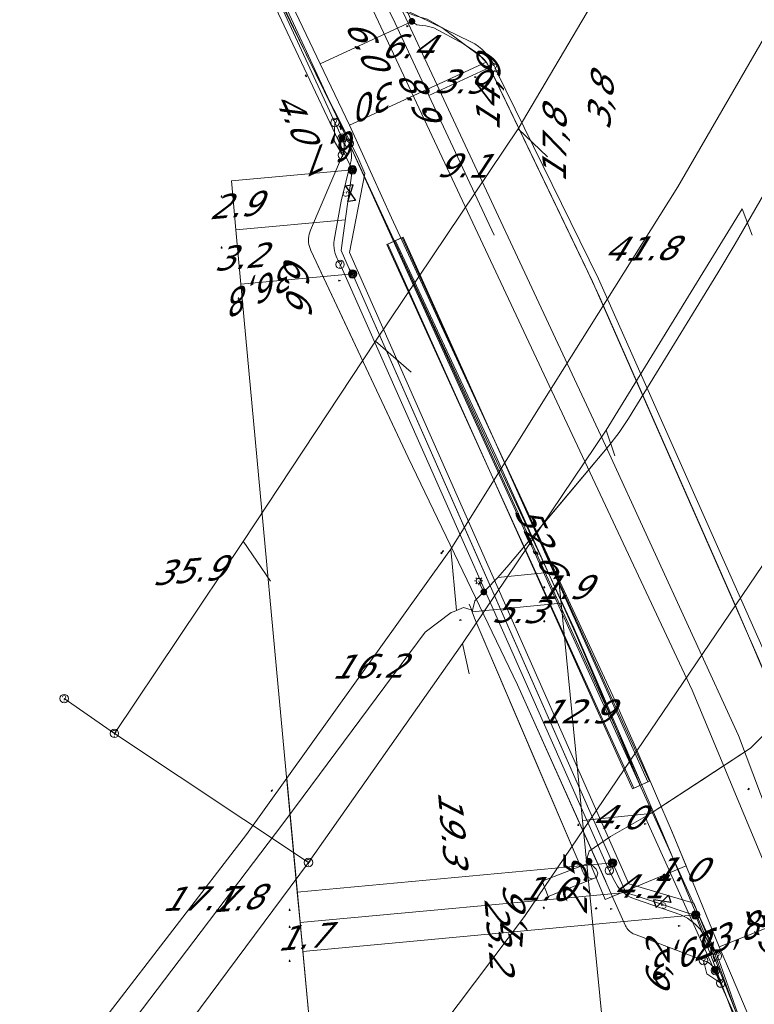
# Model space of a CAD drawing. Header units: metres. Extents: x 124576 to 133557, y 395865 to 402386.
# Tile 35 of 256: x 125865 to 125908, y 397592 to 397650. Entities that reach past the tile are written whole.
import ezdxf
from ezdxf.enums import TextEntityAlignment as Align

# ---------------------------------------------------------------- set-up
doc = ezdxf.new("R2010")
doc.units = ezdxf.units.M
doc.header["$MEASUREMENT"] = 0
for name, color, linetype, lineweight, true_color in [('LG_Datatransport', 3, 'Continuous', 13, 0x00ff00), ('LG_Datatransport_KPN_BV', 3, 'Continuous', 13, 0x00ff00), ('LG_Datatransport_Ziggo_BV', 3, 'Continuous', 13, 0x00ff00), ('LG_Gas_Lage_Druk_Enexis_Netbeheer_BV', 7, 'Continuous', 13, 0xffdc7d), ('LG_Gas_Lage_Druk_P_Enexis_Netbeheer_BV', 7, 'Continuous', 13, 0xffdc7d), ('LG_Laag_Spanning_Enexis_Netbeheer_BV', 7, 'Continuous', 13, 0x960000), ('LG_Midden_Spanning_Enexis_Netbeheer_BV', 7, 'Continuous', 13, 0xd20000), ('LG_Riool_Onder_Druk_Gemeente_Tilburg_Ruimtelijke_Uitvoering', 7, 'Continuous', 13, 0x800080), ('LG_Riool_Vrij_Verval_Gemeente_Tilburg_Ruimtelijke_Uitvoering', 7, 'Continuous', 13, 0xca00a0), ('LG_unet-4_Brabant_Water', 5, 'Continuous', 13, 0x0000ff)]:
    doc.layers.add(name, color=color, linetype=linetype, lineweight=lineweight, true_color=true_color)
for name, color, linetype, lineweight in [('LG_Datatransport_P_KPN_BV', 7, 'Continuous', 0), ('LG_Laag_Spanning_P_Enexis_Netbeheer_BV', 7, 'Continuous', 0), ('LG_Midden_Spanning_P_Enexis_Netbeheer_BV', 7, 'Continuous', 0), ('LG_n00003_Spitters_Electrotechniek_BV', 7, 'Continuous', 13), ('LG_Riool_Vrij_Verval_P_Gemeente_Tilburg_Ruimtelijke_Uitvoering', 7, 'Continuous', 0), ('MV_Datatransport', 7, 'Continuous', 0), ('MV_Gas_Lage_Druk', 7, 'Continuous', 0), ('MV_Gas_Lage_Druk_lijn', 7, 'Continuous', 0), ('MV_Gas_Lage_Druk_pijl', 7, 'Continuous', 0), ('MV_Laag_Spanning', 7, 'Continuous', 0), ('MV_Laag_Spanning_lijn', 7, 'Continuous', 0), ('MV_Laag_Spanning_pijl', 7, 'Continuous', 0), ('MV_Midden_Spanning', 7, 'Continuous', 0), ('MV_Midden_Spanning_pijl', 7, 'Continuous', 0), ('MV_unet-4', 7, 'Continuous', 0)]:
    doc.layers.add(name, color=color, linetype=linetype, lineweight=lineweight)
doc.styles.add('Klic_Annotatie', font='verdanai.ttf', dxfattribs={"oblique": 20, "height": 1.4})
doc.styles.add('Style-Arial Narrow', font='ARIALN.TTF')

# ---------------------------------------------------------------- blocks, each defined once
blk = doc.blocks.new('Mof')
at = {"layer": 'LG_Laag_Spanning_P_Enexis_Netbeheer_BV'}
h = blk.add_hatch(color=256, dxfattribs=at)
edge = h.paths.add_edge_path()
edge.add_arc((0, 0), 2, 0, 360)
blk = doc.blocks.new('Mof_1')
at = {"layer": 'LG_Midden_Spanning_P_Enexis_Netbeheer_BV'}
h = blk.add_hatch(color=256, dxfattribs=at)
edge = h.paths.add_edge_path()
edge.add_arc((0, 0), 2, 0, 360)
blk = doc.blocks.new('Streetlight')
at = {"layer": 'LG_Laag_Spanning_P_Enexis_Netbeheer_BV'}
for p, q in [((-1.77, 1.77), (-1.06, 1.06)), ((0, 2.5), (0, 1.5)), ((1.77, 1.77), (1.06, 1.06)), ((-1.06, -1.06), (-1.77, -1.77)), ((0, -1.5), (0, -2.5)), ((1.06, -1.06), (1.77, -1.77))]:
    blk.add_line(p, q, dxfattribs=at)
at = {"layer": 'LG_Laag_Spanning_P_Enexis_Netbeheer_BV', "flags": 128}
for points in [[(-2.5, 0), (-1.5, 0)], [(1.5, 0), (2.5, 0)]]:
    blk.add_lwpolyline(points, dxfattribs=at)
at = {"layer": 'LG_Laag_Spanning_P_Enexis_Netbeheer_BV'}
blk.add_circle((0, 0), 1.5, dxfattribs=at)
blk = doc.blocks.new('Overgangsstuk')
at = {"layer": 'LG_Gas_Lage_Druk_P_Enexis_Netbeheer_BV'}
for radius in [2.5, 2, 1.5, 1, 0.5]:
    blk.add_circle((0, 0), radius, dxfattribs=at)
blk = doc.blocks.new('Verloopstuk')
at = {"layer": 'LG_Gas_Lage_Druk_P_Enexis_Netbeheer_BV', "lineweight": 30, "flags": 128}
for points in [[(-3.02, -0.01), (-7.65, -2.3), (-7.57, 2.29), (-3.02, -0.01)], [(-3.02, -0.01), (1.62, -2.3), (1.54, 2.29), (-3.02, -0.01)]]:
    blk.add_lwpolyline(points, close=True, dxfattribs=at)
at = {"layer": 'LG_Gas_Lage_Druk_P_Enexis_Netbeheer_BV', "color": 7, "linetype": 'Continuous', "style": 'Style-Arial Narrow'}
blk.add_text('G', height=3.5, dxfattribs=at).set_placement((-3.05, 2.63), align=Align.MIDDLE_CENTER)
blk = doc.blocks.new('m_pijl')
at = {"layer": 'MV_Laag_Spanning_pijl'}
blk.add_hatch(color=7, dxfattribs=at).paths.add_polyline_path([(-1, -0.33), (-1, 0), (-1, 0.33), (0, 0)])
at = {"layer": 'MV_Laag_Spanning_pijl', "flags": 128}
blk.add_lwpolyline([(-1, 0), (-1, 0.33), (0, 0), (-1, -0.33), (-1, 0)], close=True, dxfattribs=at)
blk = doc.blocks.new('m_pijl_1')
at = {"layer": 'MV_Midden_Spanning_pijl'}
blk.add_hatch(color=7, dxfattribs=at).paths.add_polyline_path([(-1, -0.33), (-1, 0), (-1, 0.33), (0, 0)])
at = {"layer": 'MV_Midden_Spanning_pijl', "flags": 128}
blk.add_lwpolyline([(-1, 0), (-1, 0.33), (0, 0), (-1, -0.33), (-1, 0)], close=True, dxfattribs=at)
blk = doc.blocks.new('m_pijl_2')
at = {"layer": 'MV_Gas_Lage_Druk_pijl'}
blk.add_hatch(color=7, dxfattribs=at).paths.add_polyline_path([(-1, -0.33), (-1, 0), (-1, 0.33), (0, 0)])
at = {"layer": 'MV_Gas_Lage_Druk_pijl', "flags": 128}
blk.add_lwpolyline([(-1, 0), (-1, 0.33), (0, 0), (-1, -0.33), (-1, 0)], close=True, dxfattribs=at)
blk = doc.blocks.new('Onbekend_2')
at = {"layer": 'LG_Riool_Vrij_Verval_P_Gemeente_Tilburg_Ruimtelijke_Uitvoering'}
blk.add_hatch(color=256, dxfattribs=at).paths.add_polyline_path([(-0.25, -1.07, -0.262633), (0.23, 0.15), (0.59, 0.47, 0.379827), (0.7, 1.26), (0.69, 1.26, 0.228508), (-0.03, 1.53), (-0.03, 1.52, 0.459053), (-0.82, 0.79), (-1.29, 0.85, -0.414214), (-0.08, 2, -0.243799), (1.09, 1.52, -0.379827), (0.9, 0.11), (0.54, -0.2, 0.262633), (0.23, -1.08), (-0.17, -1.07)])
blk.add_circle((0, 0), 2.5, dxfattribs=at)
at = {"layer": 'LG_Riool_Vrij_Verval_P_Gemeente_Tilburg_Ruimtelijke_Uitvoering', "extrusion": (0, 0, -1)}
blk.add_solid([(0.34, -2.06), (-0.21, -2.06), (0.34, -1.51), (-0.21, -1.51)], dxfattribs=at)
blk = doc.blocks.new('Onbekend_3')
at = {"layer": 'LG_Datatransport_P_KPN_BV'}
blk.add_hatch(color=256, dxfattribs=at).paths.add_polyline_path([(-0.25, -1.07, -0.262633), (0.23, 0.15), (0.59, 0.47, 0.379827), (0.7, 1.26), (0.69, 1.26, 0.228508), (-0.03, 1.53), (-0.03, 1.52, 0.459053), (-0.82, 0.79), (-1.29, 0.85, -0.414214), (-0.08, 2, -0.243799), (1.09, 1.52, -0.379827), (0.9, 0.11), (0.54, -0.2, 0.262633), (0.23, -1.08), (-0.17, -1.07)])
blk.add_circle((0, 0), 2.5, dxfattribs=at)
at = {"layer": 'LG_Datatransport_P_KPN_BV', "extrusion": (0, 0, -1)}
blk.add_solid([(0.34, -2.06), (-0.21, -2.06), (0.34, -1.51), (-0.21, -1.51)], dxfattribs=at)
blk = doc.blocks.new('Mof_2')
at = {"layer": 'LG_Datatransport_P_KPN_BV'}
h = blk.add_hatch(color=256, dxfattribs=at)
edge = h.paths.add_edge_path()
edge.add_arc((0, 0), 2, 0, 360)

msp = doc.modelspace()

# ---------------------------------------------------------------- linework, layer by layer
at = {"layer": 'LG_Datatransport', "flags": 128}
for points in [[(125902.104, 397605.482), (125887.705, 397637.55), (125886.793, 397637.14), (125901.192, 397605.072), (125902.104, 397605.482)], [(125902.193, 397605.522), (125887.644, 397637.524), (125886.734, 397637.11), (125901.283, 397605.108), (125902.193, 397605.522)]]:
    msp.add_lwpolyline(points, dxfattribs=at)
at = {"layer": 'LG_Datatransport_KPN_BV', "flags": 128}
for points in [[(125883.681, 397644.308), (125883.044, 397645.682), (125879.051, 397654.309), (125871.508, 397670.608), (125856.524, 397701.393), (125856.468, 397701.509), (125841.855, 397732.215), (125840.54, 397734.997), (125816.741, 397785.368), (125805.18, 397809.233), (125800.71, 397818.037), (125797.869, 397823.374), (125796.287, 397826.347), (125789.138, 397839.157), (125782.353, 397850.642), (125774.196, 397863.414), (125764.372, 397877.392), (125764.365, 397877.402), (125752.905, 397893.741)], [(125884.514, 397643.073), (125884.463, 397643.189), (125884.405, 397643.302), (125884.047, 397644.134), (125879.051, 397654.309), (125872.919, 397666.799), (125871.81, 397669.257), (125856.524, 397701.393), (125840.54, 397734.997), (125833.548, 397749.698), (125809.589, 397799.595), (125797.888, 397823.338)], [(125887.068, 397652.093), (125887.847, 397650.917), (125891.677, 397649.06), (125891.909, 397648.931), (125892.129, 397648.781), (125892.335, 397648.613), (125892.526, 397648.428), (125892.699, 397648.226), (125892.854, 397648.01), (125892.989, 397647.781), (125893.104, 397647.541)], [(125910.896, 397599.059), (125910.896, 397599.059), (125910.894, 397599.065), (125910.881, 397599.1), (125907.439, 397608.207), (125899.619, 397625.286), (125887.853, 397650.448), (125887.068, 397652.093)], [(125893.104, 397647.541), (125893.187, 397647.322), (125899.203, 397635.094), (125909.053, 397612.931), (125913.384, 397602.691), (125913.436, 397602.554), (125913.477, 397602.414)], [(125893.138, 397647.457), (125893.187, 397647.322), (125899.203, 397635.094), (125909.053, 397612.931), (125913.384, 397602.691)], [(125884.121, 397642.379), (125883.642, 397643.23), (125883.681, 397644.308), (125883.681, 397644.308)], [(125884.108, 397643.386), (125884.107, 397643.389), (125884.105, 397643.392), (125883.681, 397644.308), (125883.681, 397644.308)], [(125884.121, 397642.379), (125884.158, 397642.476), (125884.186, 397642.576), (125884.206, 397642.677), (125884.218, 397642.78), (125884.221, 397642.884), (125884.215, 397642.987), (125884.201, 397643.09), (125884.178, 397643.191), (125884.147, 397643.29), (125884.108, 397643.386)], [(125883.98, 397635.949), (125883.816, 397636.291), (125883.75, 397636.435), (125883.696, 397636.585), (125883.656, 397636.738), (125883.629, 397636.895), (125883.616, 397637.053), (125883.617, 397637.212), (125883.632, 397637.37), (125884.037, 397639.667), (125884.603, 397641.906), (125884.629, 397642.074), (125884.645, 397642.244), (125884.65, 397642.414), (125884.638, 397642.583), (125884.611, 397642.749), (125884.569, 397642.913), (125884.514, 397643.073)], [(125884.514, 397643.073), (125906.085, 397595.469), (125906.198, 397595.219)], [(125905.379, 397594.954), (125901.324, 397596.5), (125901.247, 397596.533), (125901.173, 397596.573), (125901.103, 397596.619), (125901.037, 397596.672), (125900.976, 397596.729), (125900.921, 397596.792), (125900.871, 397596.859), (125900.827, 397596.931), (125900.789, 397597.006), (125894.435, 397611.182), (125887.998, 397624.58), (125882.262, 397636.763), (125882.214, 397636.876), (125882.176, 397636.993), (125882.148, 397637.112), (125882.131, 397637.234), (125882.123, 397637.357), (125882.126, 397637.479), (125882.139, 397637.601), (125882.162, 397637.722), (125882.196, 397637.84), (125882.239, 397637.955), (125884.121, 397642.379)], [(125882.692, 397635.847), (125887.998, 397624.58), (125894.435, 397611.182), (125899.621, 397599.609)], [(125899.836, 397600.26), (125899.727, 397600.478), (125884.127, 397635.645), (125883.98, 397635.949)], [(125884.04, 397635.824), (125884.127, 397635.645), (125899.727, 397600.478), (125899.739, 397600.454)], [(125906.198, 397595.219), (125906.197, 397595.223), (125906.145, 397595.348), (125906.085, 397595.469), (125906.039, 397595.55), (125905.388, 397596.489), (125905.288, 397596.646), (125905.177, 397596.796), (125905.055, 397596.936), (125904.922, 397597.066), (125904.779, 397597.186), (125904.611, 397597.321), (125904.433, 397597.443), (125904.247, 397597.552), (125904.053, 397597.647), (125901.315, 397598.597), (125901.169, 397598.649), (125901.028, 397598.714), (125900.893, 397598.79), (125900.765, 397598.877), (125900.644, 397598.974), (125900.527, 397599.085), (125900.419, 397599.205), (125900.321, 397599.334), (125900.235, 397599.47), (125900.16, 397599.613), (125899.836, 397600.26)], [(125932.546, 397414.156), (125931.586, 397437.043), (125929.765, 397480.446), (125928.666, 397496.746), (125927.119, 397516.069), (125923.923, 397535.189), (125923.505, 397537.145), (125919.43, 397554.11), (125914.593, 397570.874), (125913.701, 397573.686), (125913.308, 397574.9), (125912.795, 397576.403), (125912.264, 397577.918), (125910.673, 397582.46), (125906.729, 397593.719), (125906.198, 397595.219)], [(125906.079, 397594.369), (125906.046, 397594.44), (125906.007, 397594.507), (125905.963, 397594.572), (125905.914, 397594.632), (125905.86, 397594.689), (125905.802, 397594.741), (125905.74, 397594.788), (125905.674, 397594.83), (125905.605, 397594.866), (125905.533, 397594.897), (125905.379, 397594.954)], [(125906.397, 397593.614), (125906.397, 397593.614), (125905.585, 397594.17), (125905.379, 397594.954)], [(125906.397, 397593.614), (125906.397, 397593.614), (125906.397, 397593.614), (125906.078, 397594.369)], [(125928.664, 397499.933), (125928.165, 397507.587), (125927.285, 397516.221), (125925.735, 397526.816), (125924.557, 397532.7), (125923.505, 397537.145), (125922.629, 397540.846), (125918.048, 397559.133), (125914.593, 397570.874), (125914.189, 397572.247), (125913.701, 397573.686), (125912.264, 397577.918), (125911.26, 397580.877), (125910.673, 397582.46), (125907.567, 397590.839), (125906.63, 397593.061), (125906.397, 397593.614)]]:
    msp.add_lwpolyline(points, dxfattribs=at)
at = {"layer": 'LG_Datatransport_Ziggo_BV'}
msp.add_line((125887.189, 397637.317), (125901.738, 397605.315), dxfattribs=at)
at = {"layer": 'LG_Datatransport_Ziggo_BV', "flags": 128}
for points in [[(125932.919, 397414.397), (125930.828, 397460.428), (125929.982, 397481.705), (125929.401, 397491.738), (125928.818, 397500.03), (125927.463, 397514.838), (125924.748, 397532.595), (125923.914, 397535.637), (125921.654, 397546.473), (125921.552, 397548.213), (125916.959, 397564.833), (125909.053, 397587.45), (125906.031, 397595.116), (125902.927, 397602.563), (125897.746, 397614.555), (125878.216, 397656.664), (125870.604, 397672.745), (125866.866, 397679.727), (125859.393, 397695.427)], [(125932.919, 397414.397), (125930.828, 397460.428), (125929.982, 397481.705), (125929.401, 397491.738), (125928.818, 397500.03), (125927.463, 397514.838), (125924.748, 397532.595), (125923.914, 397535.637), (125921.654, 397546.473), (125921.552, 397548.213), (125916.959, 397564.833), (125909.053, 397587.45), (125906.031, 397595.116), (125902.927, 397602.563), (125897.746, 397614.555), (125878.216, 397656.664), (125870.604, 397672.745), (125866.866, 397679.727), (125859.393, 397695.427)], [(125932.919, 397414.397), (125930.828, 397460.428), (125929.982, 397481.705), (125929.401, 397491.738), (125928.818, 397500.03), (125927.463, 397514.838), (125924.748, 397532.595), (125923.914, 397535.637), (125921.654, 397546.473), (125921.552, 397548.213), (125916.959, 397564.833), (125909.053, 397587.45), (125906.031, 397595.116), (125902.927, 397602.563), (125897.746, 397614.555), (125878.216, 397656.664), (125870.604, 397672.745), (125866.866, 397679.727), (125859.393, 397695.427)], [(125932.919, 397414.397), (125930.828, 397460.428), (125929.982, 397481.705), (125929.401, 397491.738), (125928.818, 397500.03), (125927.463, 397514.838), (125924.748, 397532.595), (125923.914, 397535.637), (125921.654, 397546.473), (125921.552, 397548.213), (125916.959, 397564.833), (125909.053, 397587.45), (125906.031, 397595.116), (125902.927, 397602.563), (125897.746, 397614.555), (125878.216, 397656.664), (125870.604, 397672.745), (125866.866, 397679.727), (125859.595, 397695.025)], [(125932.919, 397414.397), (125930.828, 397460.428), (125929.982, 397481.705), (125929.401, 397491.738), (125928.818, 397500.03), (125927.463, 397514.838), (125924.748, 397532.595), (125923.914, 397535.637), (125921.654, 397546.473), (125921.552, 397548.213), (125916.959, 397564.833), (125909.053, 397587.45), (125906.031, 397595.116), (125902.927, 397602.563), (125897.746, 397614.555), (125878.216, 397656.664), (125870.604, 397672.745), (125866.866, 397679.727), (125859.595, 397695.025)], [(125859.595, 397695.025), (125866.866, 397679.727), (125870.604, 397672.745), (125878.216, 397656.664), (125897.746, 397614.555), (125902.927, 397602.563), (125906.031, 397595.116), (125909.053, 397587.45), (125916.959, 397564.833), (125921.552, 397548.213), (125921.654, 397546.473), (125923.914, 397535.637), (125924.748, 397532.595), (125927.463, 397514.838), (125928.818, 397500.03), (125929.401, 397491.738), (125929.982, 397481.705), (125930.828, 397460.428), (125932.919, 397414.397)], [(125932.919, 397414.397), (125930.828, 397460.428), (125929.982, 397481.705), (125929.401, 397491.738), (125928.818, 397500.03), (125927.463, 397514.838), (125924.748, 397532.595), (125923.914, 397535.637), (125921.654, 397546.473), (125921.552, 397548.213), (125916.959, 397564.833), (125909.053, 397587.45), (125906.031, 397595.116), (125902.927, 397602.563), (125897.746, 397614.555), (125878.216, 397656.664), (125870.604, 397672.745), (125866.866, 397679.727), (125859.595, 397695.025)], [(125859.595, 397695.025), (125866.866, 397679.727), (125870.604, 397672.745), (125878.216, 397656.664), (125897.746, 397614.555), (125902.927, 397602.563), (125906.031, 397595.116), (125909.053, 397587.45), (125916.959, 397564.833), (125921.552, 397548.213), (125921.654, 397546.473), (125923.914, 397535.637), (125924.748, 397532.595), (125927.463, 397514.838), (125928.818, 397500.03), (125929.401, 397491.738), (125929.982, 397481.705), (125930.828, 397460.428), (125932.919, 397414.397)], [(125932.919, 397414.397), (125930.828, 397460.428), (125929.982, 397481.705), (125929.401, 397491.738), (125928.818, 397500.03), (125927.463, 397514.838), (125924.748, 397532.595), (125923.914, 397535.637), (125921.654, 397546.473), (125921.552, 397548.213), (125916.959, 397564.833), (125909.053, 397587.45), (125906.031, 397595.116), (125902.927, 397602.563), (125897.746, 397614.555), (125878.216, 397656.664), (125870.604, 397672.745), (125866.866, 397679.727), (125859.595, 397695.025)], [(125887.249, 397637.345), (125893.154, 397624.683), (125897.909, 397614.092), (125901.648, 397605.277)]]:
    msp.add_lwpolyline(points, dxfattribs=at)
at = {"layer": 'LG_Gas_Lage_Druk_Enexis_Netbeheer_BV'}
msp.add_line((125884.721, 397635.385), (125900.025, 397600.702), dxfattribs=at)
at = {"layer": 'LG_Gas_Lage_Druk_Enexis_Netbeheer_BV', "flags": 128}
for points in [[(125884.704, 397641.519), (125884.562, 397641.82), (125864.426, 397684.456), (125853.412, 397707.777), (125845.254, 397725.195), (125841.946, 397732.258), (125816.203, 397785.105), (125810.083, 397798.008), (125799.579, 397820.157), (125797.224, 397824.908), (125796.468, 397826.433), (125795.838, 397827.613), (125770.304, 397868.991), (125752.75, 397893.497)], [(125884.553, 397640.432), (125884.679, 397641.342), (125884.704, 397641.519)], [(125884.721, 397635.385), (125884.519, 397635.687), (125884.044, 397636.759), (125884.167, 397637.643), (125884.503, 397640.068), (125884.553, 397640.432)], [(125900.025, 397600.702), (125891.644, 397619.695), (125884.721, 397635.385)], [(125902.672, 397598.352), (125900.809, 397598.97), (125900.24, 397600.23), (125900.025, 397600.702)], [(125904.918, 397597.64), (125904.535, 397597.733), (125902.672, 397598.352)], [(125904.918, 397597.64), (125914.487, 397572.283), (125915.383, 397569.236), (125917.215, 397563.004), (125920.872, 397549.435), (125922.295, 397543.847), (125923.023, 397540.919), (125924.88, 397530.928), (125926.002, 397524.382), (125928.251, 397499.959), (125928.252, 397499.94), (125929.567, 397480.425), (125929.907, 397472.314), (125930.591, 397456.017), (125932.426, 397414.079)]]:
    msp.add_lwpolyline(points, dxfattribs=at)
at = {"layer": 'LG_Laag_Spanning_Enexis_Netbeheer_BV'}
for p, q in [((125891.767, 397615.479), (125891.9, 397615.106)), ((125911.524, 397610.84), (125908.141, 397607.457)), ((125908.141, 397607.457), (125902.306, 397603.624))]:
    msp.add_line(p, q, dxfattribs=at)
at = {"layer": 'LG_Laag_Spanning_Enexis_Netbeheer_BV', "flags": 128}
for points in [[(125900.417, 397626.042), (125900.969, 397626.873), (125906.218, 397635.442), (125907.241, 397637.161), (125917.262, 397654.495), (125918.169, 397656.275), (125918.927, 397657.978), (125919.95, 397660.277), (125920.564, 397662.169), (125922.415, 397670.867), (125923.068, 397672.74), (125923.704, 397674.019), (125930.984, 397688.649), (125931.812, 397690.468), (125936.002, 397700.571), (125941.894, 397714.776), (125942.657, 397716.625), (125949.958, 397734.412), (125950.689, 397736.273), (125952.948, 397742.29), (125966.068, 397777.235), (125966.428, 397777.934), (125966.59, 397778.279)], [(125898.64, 397600.797), (125898.784, 397600.613), (125899.056, 397600.332), (125899.161, 397600.091), (125899.071, 397599.85), (125899.055, 397599.834), (125898.794, 397599.775), (125898.558, 397599.866), (125898.395, 397599.974), (125898.332, 397600.051), (125898.286, 397600.136), (125892.048, 397614.738), (125891.9, 397615.106), (125891.767, 397615.479), (125891.917, 397616.138), (125892.125, 397616.352), (125892.349, 397616.562), (125892.568, 397616.781), (125893.262, 397617.506), (125893.919, 397618.254), (125899.804, 397625.254), (125900.417, 397626.042), (125900.969, 397626.873), (125906.218, 397635.442), (125907.241, 397637.161), (125917.262, 397654.495)], [(125911.596, 397597.402), (125911.62, 397597.714), (125911.7, 397598.037), (125911.882, 397598.315), (125912.355, 397598.828), (125912.855, 397599.84), (125913.157, 397601.47), (125913.172, 397601.709), (125913.13, 397601.944), (125912.966, 397602.48), (125908.628, 397612.744), (125898.854, 397634.943), (125892.78, 397647.552), (125892.626, 397647.816), (125892.508, 397647.979), (125892.36, 397648.115), (125889.975, 397649.896), (125889.101, 397650.38), (125888.366, 397650.599), (125887.603, 397650.927), (125886.927, 397651.902)], [(125892.78, 397647.552), (125892.626, 397647.816), (125892.508, 397647.979), (125892.36, 397648.115), (125889.975, 397649.896), (125889.101, 397650.38), (125888.366, 397650.599), (125887.603, 397650.927), (125886.927, 397651.902)], [(125892.78, 397647.552), (125898.285, 397636.124), (125898.854, 397634.943), (125908.628, 397612.744)], [(125892.78, 397647.552), (125898.285, 397636.124), (125898.854, 397634.943), (125908.628, 397612.744)], [(125908.628, 397612.744), (125898.854, 397634.943), (125892.78, 397647.552)], [(125898.64, 397600.797), (125898.537, 397601.009), (125898.64, 397601.388), (125899.903, 397602.265), (125902.101, 397603.522), (125902.148, 397603.559), (125902.202, 397603.585), (125902.306, 397603.624), (125908.141, 397607.457), (125911.524, 397610.84), (125913.59, 397614.265), (125931.479, 397643.924), (125931.338, 397644.482), (125930.99, 397644.691), (125930.498, 397644.981), (125930.003, 397645.263)], [(125898.64, 397600.797), (125898.537, 397601.009), (125898.64, 397601.388), (125899.903, 397602.265), (125902.101, 397603.522), (125902.148, 397603.559), (125902.202, 397603.585), (125902.306, 397603.624), (125908.141, 397607.457), (125911.524, 397610.84), (125913.59, 397614.265), (125931.479, 397643.924), (125931.338, 397644.482), (125930.99, 397644.691), (125930.498, 397644.981), (125930.003, 397645.263)], [(125900.417, 397626.042), (125899.804, 397625.254), (125896.862, 397621.754), (125893.919, 397618.254), (125893.262, 397617.506)], [(125900.417, 397626.042), (125899.804, 397625.254), (125896.862, 397621.754), (125893.919, 397618.254), (125893.262, 397617.506)], [(125893.262, 397617.506), (125893.919, 397618.254), (125899.804, 397625.254), (125900.417, 397626.042)], [(125893.262, 397617.506), (125892.568, 397616.781), (125892.446, 397616.659), (125892.349, 397616.562), (125892.125, 397616.352), (125891.917, 397616.138), (125891.767, 397615.479)], [(125892.446, 397616.659), (125892.334, 397616.889), (125892.248, 397617.065), (125892.147, 397617.311)], [(125871.308, 397590.747), (125871.916, 397591.538), (125880.601, 397603.009), (125881.801, 397604.609), (125888.982, 397614.298), (125890.517, 397615.444), (125890.702, 397615.512), (125891.248, 397615.752), (125891.701, 397615.613), (125891.767, 397615.479), (125891.9, 397615.106), (125892.048, 397614.738), (125898.286, 397600.136), (125898.332, 397600.051), (125898.395, 397599.974), (125898.558, 397599.866), (125898.794, 397599.775), (125899.055, 397599.834), (125899.071, 397599.85), (125899.161, 397600.091), (125899.056, 397600.332), (125898.784, 397600.613), (125898.64, 397600.797)], [(125871.308, 397590.747), (125871.916, 397591.538), (125880.601, 397603.009), (125881.801, 397604.609), (125888.982, 397614.298), (125890.517, 397615.444), (125890.702, 397615.512), (125891.248, 397615.752)], [(125871.916, 397591.538), (125880.601, 397603.009), (125881.801, 397604.609), (125888.982, 397614.298), (125890.517, 397615.444), (125890.702, 397615.512), (125891.248, 397615.752), (125891.701, 397615.613), (125891.767, 397615.479), (125891.9, 397615.106), (125892.048, 397614.738), (125898.286, 397600.136), (125898.332, 397600.051), (125898.395, 397599.974), (125898.558, 397599.866), (125898.794, 397599.775), (125899.055, 397599.834), (125899.071, 397599.85), (125899.161, 397600.091), (125899.056, 397600.332), (125898.784, 397600.613), (125898.64, 397600.797)], [(125891.767, 397615.479), (125891.701, 397615.613), (125891.248, 397615.752)], [(125891.9, 397615.106), (125892.048, 397614.738), (125895.348, 397607.014), (125898.286, 397600.136), (125898.332, 397600.051)], [(125891.9, 397615.106), (125892.048, 397614.738), (125895.348, 397607.014), (125898.286, 397600.136), (125898.332, 397600.051)], [(125891.9, 397615.106), (125892.048, 397614.738), (125895.348, 397607.014), (125898.286, 397600.136), (125898.332, 397600.051)], [(125891.9, 397615.106), (125892.048, 397614.738), (125895.348, 397607.014), (125898.286, 397600.136), (125898.332, 397600.051)], [(125891.9, 397615.106), (125892.048, 397614.738), (125898.286, 397600.136), (125898.332, 397600.051)], [(125911.524, 397610.84), (125908.141, 397607.457), (125902.306, 397603.624), (125902.202, 397603.585), (125902.148, 397603.559), (125902.101, 397603.522), (125899.903, 397602.265), (125898.64, 397601.388), (125898.537, 397601.009), (125898.64, 397600.797)], [(125911.524, 397610.84), (125908.141, 397607.457), (125902.306, 397603.624), (125902.202, 397603.585), (125902.148, 397603.559), (125902.101, 397603.522), (125902.014, 397603.362), (125902.035, 397603.18), (125908.247, 397589.463), (125911.473, 397580.792), (125914.75, 397571.002), (125915.226, 397569.441), (125917.998, 397560.359), (125921.317, 397547.649), (125922.362, 397543.137), (125923.599, 397537.264), (125923.805, 397536.285), (125924.284, 397534.009), (125925.305, 397529.163), (125927.287, 397514.907), (125928.918, 397494.166)], [(125902.306, 397603.624), (125905.224, 397605.541), (125908.141, 397607.457)], [(125902.306, 397603.624), (125905.224, 397605.541), (125908.141, 397607.457)], [(125902.306, 397603.624), (125905.224, 397605.541), (125908.141, 397607.457)], [(125902.306, 397603.624), (125905.224, 397605.541), (125908.141, 397607.457)], [(125902.306, 397603.624), (125905.224, 397605.541), (125908.141, 397607.457)], [(125898.64, 397600.797), (125898.537, 397601.009), (125898.64, 397601.388), (125899.903, 397602.265), (125902.101, 397603.522)], [(125902.101, 397603.522), (125902.014, 397603.362), (125902.035, 397603.18), (125908.247, 397589.463), (125911.473, 397580.792), (125914.75, 397571.002), (125915.226, 397569.441), (125917.998, 397560.359), (125921.317, 397547.649)], [(125902.306, 397603.624), (125902.202, 397603.585), (125902.148, 397603.559), (125902.101, 397603.522)], [(125898.332, 397600.051), (125898.395, 397599.974), (125898.558, 397599.866), (125898.794, 397599.775), (125899.055, 397599.834), (125899.071, 397599.85), (125899.161, 397600.091), (125899.056, 397600.332), (125898.784, 397600.613), (125898.64, 397600.797)]]:
    msp.add_lwpolyline(points, dxfattribs=at)
at = {"layer": 'LG_Midden_Spanning_Enexis_Netbeheer_BV', "flags": 128}
for points in [[(125888.212, 397650.259), (125886.65, 397653.584), (125881.024, 397665.418), (125875.243, 397677.247), (125871.343, 397685.325), (125861.433, 397706.197), (125857.482, 397714.639), (125851.295, 397727.729), (125846.998, 397736.74), (125842.563, 397745.978), (125840.496, 397750.263), (125840.273, 397750.674), (125837.542, 397756.011), (125832.055, 397767.339), (125828.293, 397775.121)], [(125888.212, 397650.259), (125886.65, 397653.584), (125881.024, 397665.418), (125875.243, 397677.247), (125871.343, 397685.325), (125861.433, 397706.197), (125857.482, 397714.639), (125851.295, 397727.729), (125846.998, 397736.74), (125842.563, 397745.978), (125840.496, 397750.263), (125840.273, 397750.674), (125837.542, 397756.011), (125832.055, 397767.339), (125828.293, 397775.121)], [(125911.749, 397597.94), (125911.76, 397598.196), (125912.037, 397598.689), (125912.331, 397599.213), (125912.742, 397600.044), (125913.013, 397600.923), (125913.091, 397601.32), (125913.066, 397602.096), (125912.812, 397602.845), (125912.148, 397604.416), (125911.366, 397606.257), (125908.091, 397613.935), (125907.296, 397615.77), (125899.257, 397634.028), (125898.42, 397635.844), (125892.938, 397647.224), (125892.582, 397647.859), (125892.084, 397648.369), (125891.258, 397648.93), (125889.508, 397649.88), (125889.026, 397650.002), (125888.818, 397650.022), (125888.506, 397650.051), (125888.212, 397650.259)], [(125892.582, 397647.859), (125892.084, 397648.369), (125891.258, 397648.93), (125889.508, 397649.88), (125889.026, 397650.002), (125888.818, 397650.022), (125888.506, 397650.051), (125888.212, 397650.259)], [(125892.582, 397647.859), (125892.938, 397647.224), (125898.42, 397635.844), (125899.257, 397634.028), (125903.277, 397624.899), (125907.296, 397615.77), (125908.091, 397613.935), (125911.366, 397606.257), (125912.148, 397604.416), (125912.812, 397602.845)], [(125892.582, 397647.859), (125892.938, 397647.224), (125898.42, 397635.844), (125899.257, 397634.028), (125903.277, 397624.899), (125907.296, 397615.77), (125908.091, 397613.935), (125911.366, 397606.257), (125912.148, 397604.416), (125912.812, 397602.845)], [(125912.812, 397602.845), (125912.148, 397604.416), (125911.366, 397606.257), (125908.091, 397613.935), (125907.296, 397615.77), (125899.257, 397634.028), (125898.42, 397635.844), (125892.938, 397647.224), (125892.582, 397647.859)]]:
    msp.add_lwpolyline(points, dxfattribs=at)
at = {"layer": 'LG_n00003_Spitters_Electrotechniek_BV'}
for p, q in [((125894.843, 397597.549), (125908.847, 397618.21)), ((125894.843, 397597.549), (125908.847, 397618.21)), ((125885.078, 397584.592), (125894.843, 397597.549)), ((125885.078, 397584.592), (125894.843, 397597.549))]:
    msp.add_line(p, q, dxfattribs=at)
at = {"layer": 'LG_Riool_Onder_Druk_Gemeente_Tilburg_Ruimtelijke_Uitvoering', "flags": 128}
msp.add_lwpolyline([(125826.14, 397777.47), (125844.4, 397738.96), (125851.01, 397724.7), (125865.67, 397693.45), (125880.37, 397662.75), (125904.71, 397610.87), (125911.51, 397594.58), (125917.26, 397578.6), (125922.87, 397559.59)], dxfattribs=at)
at = {"layer": 'LG_Riool_Vrij_Verval_Gemeente_Tilburg_Ruimtelijke_Uitvoering'}
for p, q in [((125896.194, 397642.281), (125894.462, 397643.928)), ((125899.643, 397626.18), (125907.651, 397639.218)), ((125908.254, 397637.677), (125907.651, 397639.218)), ((125888.176, 397629.6), (125886.07, 397631.428)), ((125891.194, 397613.622), (125899.643, 397626.18)), ((125900.165, 397624.665), (125899.643, 397626.18)), ((125879.881, 397617.291), (125878.275, 397619.641)), ((125882.12, 397600.731), (125891.194, 397613.622)), ((125891.576, 397611.836), (125891.194, 397613.622)), ((125870.69, 397608.33), (125867.73, 397610.38)), ((125882.12, 397600.73), (125870.69, 397608.33))]:
    msp.add_line(p, q, dxfattribs=at)
at = {"layer": 'LG_Riool_Vrij_Verval_Gemeente_Tilburg_Ruimtelijke_Uitvoering', "flags": 128}
for points in [[(125941.78, 397753.77), (125942.35, 397751.94), (125942.35, 397751.69), (125937.6, 397737.78), (125934.13, 397724.49), (125928.35, 397710.14), (125922.58, 397696.54), (125916.12, 397683.19), (125909.15, 397669.6), (125901.96, 397656.63), (125894.46, 397643.93), (125886.07, 397631.43), (125878.27, 397619.64), (125870.69, 397608.33)], [(125882.12, 397600.73), (125873.15, 397588.65), (125863.58, 397576.98), (125853.08, 397564.6), (125847.9, 397559.01)]]:
    msp.add_lwpolyline(points, dxfattribs=at)
at = {"layer": 'LG_unet-4_Brabant_Water', "flags": 128}
for points in [[(125857.39, 397700.08), (125867.1, 397679.66), (125882.19, 397647.91), (125885.02, 397642.27)], [(125885.02, 397642.27), (125885.43, 397641.3), (125884.53, 397636.64), (125900.99, 397599.47), (125904.81, 397598.33), (125906.1, 397595.17)], [(125906.1, 397595.17), (125912.77, 397576.88)]]:
    msp.add_lwpolyline(points, dxfattribs=at)
at = {"layer": 'MV_Gas_Lage_Druk_lijn'}
for p, q in [((125877.583, 397640.86), (125884.704, 397641.519)), ((125877.849, 397637.984), (125884.297, 397638.581)), ((125881.462, 397598.981), (125900.025, 397600.702))]:
    msp.add_line(p, q, dxfattribs=at)
at = {"layer": 'MV_Gas_Lage_Druk_pijl'}
for p, q in [((125877.849, 397637.984), (125877.583, 397640.86)), ((125878.146, 397634.776), (125877.849, 397637.984)), ((125878.146, 397634.776), (125884.721, 397635.385)), ((125881.462, 397598.981), (125878.146, 397634.776)), ((125881.628, 397597.19), (125881.462, 397598.981)), ((125881.628, 397597.19), (125900.809, 397598.97)), ((125881.785, 397595.494), (125904.918, 397597.64)), ((125881.785, 397595.494), (125881.628, 397597.19)), ((125884.213, 397569.324), (125881.785, 397595.494))]:
    msp.add_line(p, q, dxfattribs=at)
at = {"layer": 'MV_Laag_Spanning_lijn'}
for p, q in [((125890.844, 397615.567), (125890.508, 397619.188)), ((125896.81, 397617.857), (125893.262, 397617.506)), ((125891.574, 397615.939), (125891.739, 397615.585)), ((125884.216, 397569.287), (125880.84, 397605.685)), ((125904.36, 397600.524), (125903.488, 397602.605)), ((125895.89, 397599.629), (125898.513, 397600.656)), ((125899.598, 397598.541), (125898.689, 397600.725)), ((125896.241, 397598.734), (125898.857, 397599.758))]:
    msp.add_line(p, q, dxfattribs=at)
at = {"layer": 'MV_Laag_Spanning_pijl'}
for p, q in [((125889.214, 397645.885), (125892.78, 397647.552)), ((125893.06, 397637.66), (125889.214, 397645.885)), ((125896.994, 397615.997), (125896.81, 397617.857)), ((125896.994, 397615.997), (125891.767, 397615.479)), ((125898.26, 397603.209), (125896.994, 397615.997)), ((125898.26, 397603.209), (125902.254, 397603.605)), ((125901.45, 397571), (125898.26, 397603.209)), ((125904.36, 397600.524), (125903.416, 397600.131)), ((125903.416, 397600.131), (125899.598, 397598.541)), ((125895.89, 397599.629), (125896.241, 397598.734))]:
    msp.add_line(p, q, dxfattribs=at)
at = {"layer": 'MV_Laag_Spanning_pijl', "flags": 128}
for points in [[(125912.163, 397654.884), (125911.297, 397653.359), (125903.87, 397640.512), (125896.02, 397628.002), (125890.508, 397619.188)], [(125889.214, 397645.885), (125887.22, 397650.15), (125886.485, 397651.692)], [(125880.84, 397605.686), (125890.291, 397618.885), (125890.508, 397619.188)], [(125870.182, 397591.614), (125878.474, 397602.382), (125880.84, 397605.686)]]:
    msp.add_lwpolyline(points, dxfattribs=at)
at = {"layer": 'MV_Midden_Spanning_pijl'}
for p, q in [((125871.863, 397670.778), (125882.811, 397647.761)), ((125882.811, 397647.761), (125888.212, 397650.26)), ((125882.811, 397647.761), (125884.534, 397644.137)), ((125884.534, 397644.137), (125892.58, 397647.862)), ((125906.313, 397595.754), (125911.749, 397597.94))]:
    msp.add_line(p, q, dxfattribs=at)
at = {"layer": 'MV_Midden_Spanning_pijl', "flags": 128}
for points in [[(125906.313, 397595.754), (125904.558, 397600.05), (125903.547, 397602.466), (125902.557, 397604.793), (125901.456, 397607.338), (125900.044, 397610.538), (125889.83, 397632.575), (125888.257, 397635.975), (125887.003, 397638.687), (125884.726, 397643.713), (125884.534, 397644.137)], [(125915.079, 397572.341), (125914.679, 397573.521), (125914.413, 397574.089), (125914.076, 397574.585), (125910.786, 397584.053), (125907.955, 397591.887), (125907.031, 397594.074), (125906.313, 397595.754)]]:
    msp.add_lwpolyline(points, dxfattribs=at)

# ---------------------------------------------------------------- block references
at = {"layer": 'LG_Datatransport_P_KPN_BV', "xscale": 0.1, "yscale": 0.1, "zscale": 0.1}
for name, p in [('Onbekend_3', (125893.104, 397647.541)), ('Onbekend_3', (125893.104, 397647.541)), ('Onbekend_3', (125883.681, 397644.308)), ('Onbekend_3', (125883.681, 397644.308)), ('Onbekend_3', (125883.681, 397644.308)), ('Onbekend_3', (125884.108, 397643.386)), ('Onbekend_3', (125884.108, 397643.386)), ('Mof_2', (125884.107, 397643.385)), ('Onbekend_3', (125884.514, 397643.073)), ('Onbekend_3', (125884.514, 397643.073)), ('Onbekend_3', (125884.514, 397643.073)), ('Onbekend_3', (125884.121, 397642.379)), ('Onbekend_3', (125884.121, 397642.379)), ('Onbekend_3', (125884.121, 397642.379)), ('Onbekend_3', (125883.98, 397635.949)), ('Onbekend_3', (125883.98, 397635.949)), ('Onbekend_3', (125899.836, 397600.26)), ('Onbekend_3', (125899.836, 397600.26)), ('Onbekend_3', (125906.198, 397595.219)), ('Onbekend_3', (125906.198, 397595.219)), ('Onbekend_3', (125906.198, 397595.219)), ('Onbekend_3', (125905.379, 397594.954)), ('Onbekend_3', (125905.379, 397594.954)), ('Onbekend_3', (125905.379, 397594.954)), ('Onbekend_3', (125906.078, 397594.369)), ('Onbekend_3', (125906.079, 397594.369)), ('Mof_2', (125906.07, 397594.389)), ('Onbekend_3', (125906.397, 397593.614)), ('Onbekend_3', (125906.397, 397593.614)), ('Onbekend_3', (125906.397, 397593.614))]:
    msp.add_blockref(name, p, dxfattribs=at)
at = {"layer": 'LG_Gas_Lage_Druk_P_Enexis_Netbeheer_BV', "xscale": 0.1, "yscale": 0.1, "zscale": 0.1}
for p, rotation in [((125884.704, 397641.519), 65), ((125884.721, 397635.385), 66), ((125900.025, 397600.702), 66), ((125904.918, 397597.64), 14)]:
    msp.add_blockref('Overgangsstuk', p, dxfattribs=dict(at, rotation=rotation))
at = {"layer": 'LG_Gas_Lage_Druk_P_Enexis_Netbeheer_BV', "color": 7, "linetype": 'Continuous', "xscale": 0.1, "yscale": 0.1, "zscale": 0.1}
for p, rotation in [((125884.553, 397640.432), 98), ((125902.672, 397598.352), 198)]:
    msp.add_blockref('Verloopstuk', p, dxfattribs=dict(at, rotation=rotation))
at = {"layer": 'LG_Laag_Spanning_P_Enexis_Netbeheer_BV', "xscale": 0.1, "yscale": 0.1, "zscale": 0.1}
for name, p in [('Streetlight', (125892.147, 397617.311)), ('Mof', (125892.446, 397616.659))]:
    msp.add_blockref(name, p, dxfattribs=at)
at = {"layer": 'LG_Laag_Spanning_P_Enexis_Netbeheer_BV', "xscale": 0.1, "yscale": 0.1, "zscale": 0.1, "rotation": 1}
msp.add_blockref('Mof', (125898.64, 397600.797), dxfattribs=at)
msp.add_blockref('Mof', (125898.64, 397600.797), dxfattribs=at)
msp.add_blockref('Mof', (125898.64, 397600.797), dxfattribs=at)
at = {"layer": 'LG_Midden_Spanning_P_Enexis_Netbeheer_BV', "xscale": 0.1, "yscale": 0.1, "zscale": 0.1, "rotation": 1}
msp.add_blockref('Mof_1', (125888.212, 397650.259), dxfattribs=at)
at = {"layer": 'LG_Riool_Vrij_Verval_P_Gemeente_Tilburg_Ruimtelijke_Uitvoering', "xscale": 0.1, "yscale": 0.1, "zscale": 0.1}
for p in [(125867.73, 397610.38), (125870.69, 397608.33), (125882.12, 397600.73)]:
    msp.add_blockref('Onbekend_2', p, dxfattribs=at)
at = {"layer": 'MV_Gas_Lage_Druk_pijl', "xscale": 0.1, "yscale": 0.1, "zscale": 0.1}
for p, rotation in [((125877, 397640), 95), ((125877, 397637), 95), ((125884, 397635), 4.999999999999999), ((125878, 397634), 95), ((125881, 397598), 95), ((125900, 397598), 4.999999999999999), ((125881, 397597), 95), ((125904, 397597), 4.999999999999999), ((125881, 397595), 95)]:
    msp.add_blockref('m_pijl_2', p, dxfattribs=dict(at, rotation=rotation))
at = {"layer": 'MV_Laag_Spanning_pijl'}
for p, xscale, yscale, zscale, rotation in [((125892, 397647), 0.1, 0.1, 0.1, 25), ((125889, 397645), 0.1, 0.1, 0.1, 115), ((125890, 397619), 0.1, 0.1, 0.1, 54.00000000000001), ((125890, 397619), 0.1, 0.1, 0.1, 238), ((125896, 397617), 0.1, 0.1, 0.1, 95), ((125891, 397615), 0.09999999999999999, 0.09999999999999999, 0.09999999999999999, 186), ((125896, 397615), 0.1, 0.1, 0.1, 95), ((125880, 397605), 0.1, 0.1, 0.1, 54.00000000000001), ((125898, 397603), 0.1, 0.1, 0.1, 95), ((125902, 397603), 0.1, 0.1, 0.1, 4.999999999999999), ((125903, 397600), 0.1, 0.1, 0.1, 203), ((125896, 397598), 0.1, 0.1, 0.1, 292), ((125899, 397598), 0.1, 0.1, 0.1, 203)]:
    msp.add_blockref('m_pijl', p, dxfattribs=dict(at, xscale=xscale, yscale=yscale, zscale=zscale, rotation=rotation))
at = {"layer": 'MV_Midden_Spanning_pijl', "xscale": 0.1, "yscale": 0.1, "zscale": 0.1}
for p, rotation in [((125888, 397650), 24), ((125882, 397647), 296), ((125892, 397647), 24), ((125884, 397644), 296), ((125884, 397644), 114), ((125908, 397605), 237), ((125906, 397595), 113)]:
    msp.add_blockref('m_pijl_1', p, dxfattribs=dict(at, rotation=rotation))

# ---------------------------------------------------------------- texts
at = {"layer": 'MV_Datatransport', "style": 'Klic_Annotatie', "oblique": 20}
for s, rotation, p in [('30', 204.8, (125886.364, 397645.67)), ('6,7', 205.4, (125883.859, 397642.71)), ('36,8', 206.1, (125879.691, 397634.649)), ('23,8', 22.2, (125906.489, 397596.303)), ('59,3', 204.2, (125904.653, 397595.497))]:
    msp.add_text(s, height=1.4, rotation=rotation, dxfattribs=at).set_placement(p, align=Align.MIDDLE_CENTER)
at = {"layer": 'MV_Gas_Lage_Druk', "style": 'Klic_Annotatie', "oblique": 20}
for s, rotation, p in [('2.9', 5, (125877.716, 397639.422)), ('3.2', 5, (125877.998, 397636.38)), ('6.6', 275, (125881.434, 397635.081)), ('35.9', 5, (125874.99, 397617.911)), ('19.3', 275, (125890.617, 397602.894)), ('1.8', 5, (125877.848, 397598.602)), ('23.2', 275, (125893.352, 397596.567)), ('1.7', 5, (125881.707, 397596.342))]:
    msp.add_text(s, height=1.4, rotation=rotation, dxfattribs=at).set_placement(p, align=Align.MIDDLE_CENTER)
at = {"layer": 'MV_Laag_Spanning', "style": 'Klic_Annotatie', "oblique": 20}
for s, rotation, p in [('6.4', 359, (125887.855, 397648.791)), ('3.9', 359, (125890.997, 397646.719)), ('9.1', 359, (125891.137, 397641.773)), ('41.8', 1, (125901.592, 397636.882)), ('5.3', 359, (125894.4, 397615.539)), ('16.2', 1, (125885.566, 397612.286)), ('4.0', 359, (125900.257, 397603.407)), ('1.0', 359, (125903.888, 397600.328)), ('1.0', 359, (125896.066, 397599.182)), ('4.1', 359, (125901.507, 397599.336)), ('17.7', 1, (125875.568, 397598.608))]:
    msp.add_text(s, height=1.4, rotation=rotation, dxfattribs=at).set_placement(p, align=Align.MIDDLE_CENTER)
for s, p in [('1.9', (125897.101, 397616.947)), ('12.9', (125897.826, 397609.623))]:
    msp.add_text(s, height=1.4, dxfattribs=at).set_placement(p, align=Align.MIDDLE_CENTER)
at = {"layer": 'MV_Midden_Spanning', "style": 'Klic_Annotatie', "oblique": 20}
for s, rotation, p in [('6.0', 295, (125885.512, 397649.011)), ('8.9', 295, (125888.557, 397646)), ('4.0', 295, (125881.355, 397644.701)), ('52.6', 295, (125895.738, 397619.829)), ('5.9', 292, (125909.031, 397596.847))]:
    msp.add_text(s, height=1.4, rotation=rotation, dxfattribs=at).set_placement(p, align=Align.MIDDLE_CENTER)
at = {"layer": 'MV_unet-4', "style": 'Klic_Annotatie', "oblique": 20}
for s, rotation, p in [('14,9', 89.5, (125892.7, 397645.88)), ('3,8', 84.8, (125899.3, 397645.39)), ('17,8', 89.5, (125896.6, 397642.86)), ('2,5', 89.9, (125897.82, 397599.1)), ('1,6', 85.2, (125894.11, 397597.07)), ('6,2', 89.9, (125902.69, 397594.36))]:
    msp.add_text(s, height=1.4, rotation=rotation, dxfattribs=at).set_placement(p, align=Align.MIDDLE_CENTER)

doc.saveas('drawing.dxf')
